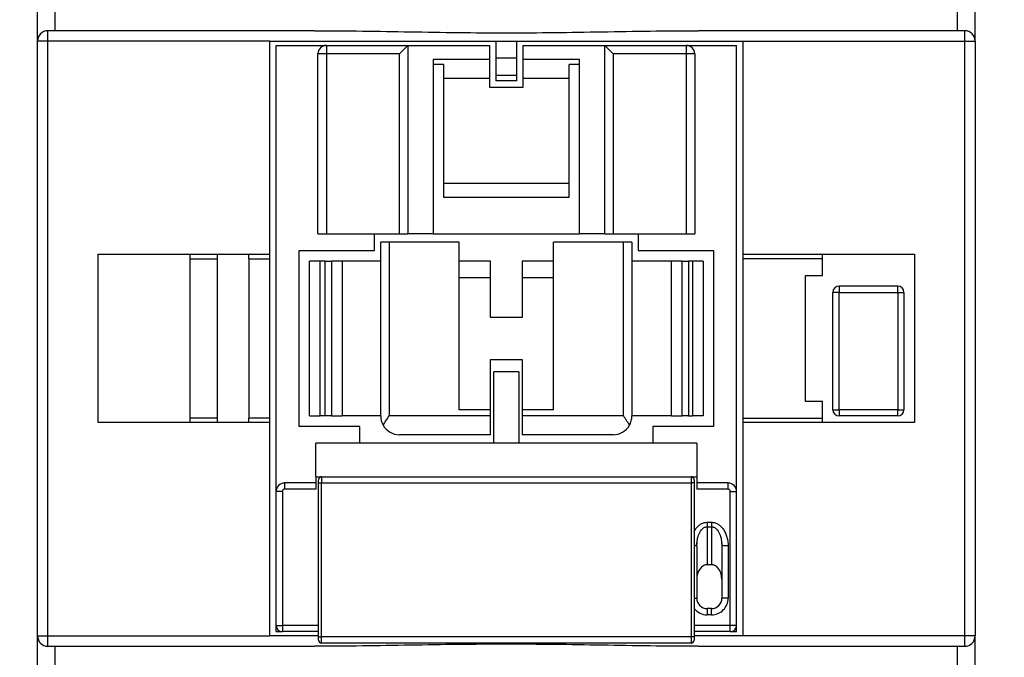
# Model space of a CAD drawing. Header units: inches. Extents: x 0.5 to 21.5, y 0.5 to 16.5.
# Tile 9 of 20: x 17.5 to 19.4, y 7 to 8.2. Entities that reach past the tile are written whole.
import ezdxf

# ---------------------------------------------------------------- set-up
doc = ezdxf.new("R2010")
doc.units = ezdxf.units.IN
doc.header["$LTSCALE"] = 2
doc.header["$MEASUREMENT"] = 0
doc.layers.add('DIMENSIONS', color=140, linetype='Continuous', lineweight=25)
doc.styles.add('SLDTEXTSTYLE0', font='TXT', dxfattribs={"width": 0.7})
doc.dimstyles.new('SLDDIMSTYLE0', dxfattribs={"dimtxt": 0.169922, "dimasz": 0.26, "dimexe": 0, "dimexo": 0.0625, "dimgap": 0.04248, "dimtad": 0, "dimtih": 1, "dimtoh": 1, "dimrnd": 1e-09, "dimzin": 12, "dimdsep": 46, "dimtxsty": 'SLDTEXTSTYLE0', "dimsah": 1, "dimcen": 0.09, "dimadec": 0, "dimazin": 3, "dimtfac": 1, "dimtofl": 0, "dimtmove": 0, "dimatfit": 3, "dimfxl": 0, "dimfrac": 2, "dimtolj": 1, "dimtzin": 12, "dimarcsym": 0})

# ---------------------------------------------------------------- blocks, each defined once
blk = doc.blocks.new('_D_7')
at = {"layer": 'DIMENSIONS'}
for p, q in [((17.4643, 8.9854), (16.07, 8.9854)), ((16.32, 8.9854), (16.32, 7.8848)), ((16.0676, 7.5767), (16.0105, 7.5767)), ((16.0105, 7.5767), (16.0105, 7.3066)), ((16.5725, 7.5767), (16.6295, 7.5767)), ((16.6295, 7.5767), (16.6295, 7.3066)), ((16.0105, 7.3066), (16.0676, 7.3066)), ((16.6295, 7.3066), (16.5725, 7.3066)), ((16.32, 6.1587), (16.32, 7.2686)), ((17.4643, 6.1587), (16.07, 6.1587))]:
    blk.add_line(p, q, dxfattribs=at)
for points in [[(16.32, 8.9854), (16.28, 8.7254), (16.36, 8.7254)], [(16.32, 6.1587), (16.36, 6.4187), (16.28, 6.4187)]]:
    blk.add_solid(points, dxfattribs=at)
at = {"layer": 'DIMENSIONS', "char_height": 0.16667, "attachment_point": 1, "style": 'SLDTEXTSTYLE0'}
for s, insert in [('2.83', (16.0676, 7.8296)), ('71.8', (16.0676, 7.5215))]:
    blk.add_mtext(s, dxfattribs=dict(at, insert=insert))
blk = doc.blocks.new('_D_8')
at = {"layer": 'DIMENSIONS'}
for p, q in [((19.2115, 9.0878), (20.3493, 9.0878)), ((20.0993, 9.0878), (20.0993, 7.7754)), ((19.8469, 7.4673), (19.7898, 7.4673)), ((19.7898, 7.4673), (19.7898, 7.1973)), ((20.3518, 7.4673), (20.4089, 7.4673)), ((20.4089, 7.4673), (20.4089, 7.1973)), ((19.7898, 7.1973), (19.8469, 7.1973)), ((20.4089, 7.1973), (20.3518, 7.1973)), ((20.0993, 6.0563), (20.0993, 7.1592)), ((17.8414, 6.0563), (20.3493, 6.0563))]:
    blk.add_line(p, q, dxfattribs=at)
for points in [[(20.0993, 9.0878), (20.0593, 8.8278), (20.1393, 8.8278)], [(20.0993, 6.0563), (20.1393, 6.3163), (20.0593, 6.3163)]]:
    blk.add_solid(points, dxfattribs=at)
at = {"layer": 'DIMENSIONS', "char_height": 0.16667, "attachment_point": 1, "style": 'SLDTEXTSTYLE0'}
for s, insert in [('3.03', (19.8469, 7.7202)), ('77.0', (19.8469, 7.4121))]:
    blk.add_mtext(s, dxfattribs=dict(at, insert=insert))

msp = doc.modelspace()

# ---------------------------------------------------------------- linework, layer by layer
for p, q in [((17.5446, 8.1311), (17.5446, 8.2335)), ((17.5779, 8.1508), (17.5779, 8.2335)), ((19.275, 8.1508), (19.275, 8.2335)), ((19.3084, 8.1311), (19.3084, 8.2335)), ((18.0655, 8.1508), (17.5643, 8.1508)), ((19.2887, 8.1508), (18.7875, 8.1508)), ((17.5643, 8.1311), (17.5446, 8.1311)), ((17.5446, 7.013), (17.5446, 8.1311)), ((17.9816, 8.1311), (17.5643, 8.1311)), ((17.5643, 7.013), (17.5643, 8.1311)), ((17.9816, 8.1311), (18.4068, 8.1311)), ((17.9816, 7.7307), (17.9816, 8.1311)), ((17.9934, 7.2846), (17.9934, 8.1232)), ((17.9934, 8.1232), (18.0879, 8.1232)), ((18.0879, 8.1232), (18.0879, 8.1075)), ((18.0879, 8.1232), (18.2414, 8.1232)), ((18.2257, 8.1075), (18.2414, 8.1232)), ((18.2414, 8.1232), (18.2414, 7.7689)), ((18.2414, 8.1232), (18.395, 8.1232)), ((18.395, 8.1232), (18.395, 8.0968)), ((18.4068, 8.1311), (18.4068, 8.0996)), ((18.4068, 8.1311), (18.4462, 8.1311)), ((18.4462, 8.0996), (18.4462, 8.1311)), ((18.4462, 8.1311), (18.8714, 8.1311)), ((18.458, 8.0968), (18.458, 8.1232)), ((18.458, 8.1232), (18.6115, 8.1232)), ((18.6115, 8.1232), (18.7651, 8.1232)), ((18.6115, 8.1232), (18.6273, 8.1075)), ((18.6115, 7.7689), (18.6115, 8.1232)), ((18.7651, 8.1075), (18.7651, 8.1232)), ((18.7651, 8.1232), (18.8595, 8.1232)), ((18.8595, 7.2846), (18.8595, 8.1232)), ((18.8714, 8.1311), (19.2887, 8.1311)), ((18.8714, 8.1311), (18.8714, 7.7307)), ((19.2887, 7.013), (19.2887, 8.1311)), ((19.2887, 8.1311), (19.3084, 8.1311)), ((19.3084, 8.1311), (19.3084, 7.013)), ((18.0721, 7.7689), (18.0721, 8.1075)), ((18.0879, 8.1075), (18.0721, 8.1075)), ((18.0879, 8.1075), (18.0879, 7.7689)), ((18.2257, 8.1075), (18.0879, 8.1075)), ((18.2257, 7.7689), (18.2257, 8.1075)), ((18.395, 8.0968), (18.2887, 8.0968)), ((18.2887, 8.0968), (18.2887, 7.7689)), ((18.395, 8.0968), (18.395, 8.061)), ((18.4068, 8.0996), (18.4462, 8.0996)), ((18.4068, 8.0996), (18.4068, 8.0665)), ((18.4462, 8.0665), (18.4462, 8.0996)), ((18.5643, 8.0968), (18.458, 8.0968)), ((18.458, 8.061), (18.458, 8.0968)), ((18.5643, 7.7689), (18.5643, 8.0968)), ((18.7651, 8.1075), (18.6273, 8.1075)), ((18.6273, 8.1075), (18.6273, 7.7689)), ((18.7651, 7.7689), (18.7651, 8.1075)), ((18.7808, 8.1075), (18.7651, 8.1075)), ((18.7808, 8.1075), (18.7808, 7.7689)), ((18.3084, 8.0872), (18.2887, 8.0872)), ((18.3084, 8.0872), (18.3084, 7.838)), ((18.5643, 8.0872), (18.5446, 8.0872)), ((18.5446, 7.838), (18.5446, 8.0872)), ((18.395, 8.061), (18.3084, 8.061)), ((18.395, 8.061), (18.395, 8.0445)), ((18.4462, 8.0665), (18.4068, 8.0665)), ((18.4068, 8.0665), (18.4068, 8.0563)), ((18.4462, 8.0563), (18.4462, 8.0665)), ((18.5446, 8.061), (18.458, 8.061)), ((18.458, 8.0445), (18.458, 8.061)), ((18.395, 8.0445), (18.458, 8.0445)), ((18.4462, 8.0563), (18.4068, 8.0563)), ((18.3084, 7.8642), (18.5446, 7.8642)), ((18.3084, 7.838), (18.5446, 7.838)), ((18.0721, 7.7689), (18.0879, 7.7689)), ((18.0879, 7.7689), (18.2257, 7.7689)), ((18.1784, 7.7374), (18.1784, 7.7689)), ((18.2257, 7.7689), (18.2414, 7.7689)), ((18.2887, 7.7689), (18.2414, 7.7689)), ((18.2887, 7.7689), (18.5643, 7.7689)), ((18.6115, 7.7689), (18.5643, 7.7689)), ((18.6115, 7.7689), (18.6273, 7.7689)), ((18.6273, 7.7689), (18.7651, 7.7689)), ((18.6745, 7.7689), (18.6745, 7.7374)), ((18.7651, 7.7689), (18.7808, 7.7689)), ((18.1902, 7.4264), (18.1902, 7.7531)), ((18.206, 7.7531), (18.1902, 7.7531)), ((18.206, 7.7531), (18.206, 7.4264)), ((18.3379, 7.7531), (18.206, 7.7531)), ((18.3379, 7.4382), (18.3379, 7.7531)), ((18.5151, 7.4382), (18.5151, 7.7531)), ((18.6469, 7.7531), (18.5151, 7.7531)), ((18.6469, 7.4264), (18.6469, 7.7531)), ((18.6627, 7.7531), (18.6469, 7.7531)), ((18.6627, 7.7531), (18.6627, 7.4264)), ((17.6588, 7.4138), (17.6588, 7.7307)), ((17.6588, 7.7307), (17.9816, 7.7307)), ((17.832, 7.722), (17.832, 7.7307)), ((17.8832, 7.722), (17.8832, 7.7307)), ((17.9422, 7.722), (17.9422, 7.7307)), ((17.9816, 7.722), (17.9816, 7.7307)), ((18.0367, 7.4067), (18.0367, 7.7374)), ((18.0367, 7.7374), (18.1784, 7.7374)), ((18.6745, 7.7374), (18.8162, 7.7374)), ((18.8162, 7.7374), (18.8162, 7.4067)), ((18.8714, 7.7307), (19.1942, 7.7307)), ((18.8714, 7.7307), (18.8714, 7.722)), ((19.021, 7.722), (19.021, 7.7307)), ((19.1942, 7.7307), (19.1942, 7.4138)), ((17.832, 7.722), (17.8832, 7.722)), ((17.832, 7.422), (17.832, 7.722)), ((17.8832, 7.422), (17.8832, 7.722)), ((17.9422, 7.722), (17.9816, 7.722)), ((17.9422, 7.722), (17.9422, 7.422)), ((17.9816, 7.422), (17.9816, 7.722)), ((18.0564, 7.4264), (18.0564, 7.7177)), ((18.0761, 7.7177), (18.0564, 7.7177)), ((18.0761, 7.4264), (18.0761, 7.7177)), ((18.0859, 7.7177), (18.0761, 7.7177)), ((18.0859, 7.4264), (18.0859, 7.7177)), ((18.0859, 7.7177), (18.0977, 7.7177)), ((18.0977, 7.7177), (18.0977, 7.4264)), ((18.1174, 7.7177), (18.0977, 7.7177)), ((18.1174, 7.7177), (18.1174, 7.4264)), ((18.1902, 7.7177), (18.1174, 7.7177)), ((18.3969, 7.7177), (18.3379, 7.7177)), ((18.3969, 7.6862), (18.3969, 7.7177)), ((18.5151, 7.7177), (18.456, 7.7177)), ((18.456, 7.7177), (18.456, 7.6862)), ((18.7375, 7.7177), (18.6627, 7.7177)), ((18.7375, 7.4264), (18.7375, 7.7177)), ((18.7572, 7.7177), (18.7375, 7.7177)), ((18.7572, 7.4264), (18.7572, 7.7177)), ((18.7572, 7.7177), (18.769, 7.7177)), ((18.769, 7.7177), (18.769, 7.4264)), ((18.7769, 7.7177), (18.769, 7.7177)), ((18.7769, 7.7177), (18.7769, 7.4264)), ((18.7965, 7.7177), (18.7769, 7.7177)), ((18.7965, 7.7177), (18.7965, 7.4264)), ((19.021, 7.722), (18.8714, 7.722)), ((18.8714, 7.722), (18.8714, 7.422)), ((19.021, 7.6902), (19.021, 7.722)), ((18.9895, 7.6902), (19.021, 7.6902)), ((18.9895, 7.4539), (18.9895, 7.6902)), ((18.3969, 7.6862), (18.3379, 7.6862)), ((18.3969, 7.6114), (18.3969, 7.6862)), ((18.456, 7.6862), (18.456, 7.6114)), ((18.5151, 7.6862), (18.456, 7.6862)), ((19.0525, 7.6705), (19.0525, 7.6587)), ((19.1627, 7.6705), (19.0525, 7.6705)), ((19.1627, 7.6587), (19.1627, 7.6705)), ((19.0525, 7.6587), (19.0406, 7.6587)), ((19.0406, 7.4382), (19.0406, 7.6587)), ((19.0525, 7.4382), (19.0525, 7.6587)), ((19.0525, 7.6587), (19.1627, 7.6587)), ((19.1627, 7.6587), (19.1627, 7.4382)), ((19.1627, 7.6587), (19.1745, 7.6587)), ((19.1745, 7.6587), (19.1745, 7.4382)), ((18.456, 7.6114), (18.3969, 7.6114)), ((18.3969, 7.5327), (18.456, 7.5327)), ((18.3969, 7.4382), (18.3969, 7.5327)), ((18.456, 7.5327), (18.456, 7.4382)), ((18.4028, 7.3752), (18.4028, 7.5091)), ((18.4501, 7.5091), (18.4028, 7.5091)), ((18.4501, 7.5091), (18.4501, 7.3752)), ((19.021, 7.4539), (18.9895, 7.4539)), ((19.021, 7.422), (19.021, 7.4539)), ((18.3969, 7.4382), (18.3379, 7.4382)), ((18.3969, 7.4264), (18.3969, 7.4382)), ((18.456, 7.4382), (18.456, 7.4264)), ((18.5151, 7.4382), (18.456, 7.4382)), ((19.0406, 7.4382), (19.0525, 7.4382)), ((19.0525, 7.4382), (19.0525, 7.4264)), ((19.1627, 7.4382), (19.0525, 7.4382)), ((19.1627, 7.4382), (19.1745, 7.4382)), ((19.1627, 7.4264), (19.1627, 7.4382)), ((17.9816, 7.4138), (17.6588, 7.4138)), ((17.8832, 7.422), (17.832, 7.422)), ((17.832, 7.4138), (17.832, 7.422)), ((17.8832, 7.4138), (17.8832, 7.422)), ((17.9816, 7.422), (17.9422, 7.422)), ((17.9422, 7.4138), (17.9422, 7.422)), ((17.9816, 7.4138), (17.9816, 7.422)), ((17.9816, 7.013), (17.9816, 7.4138)), ((18.0564, 7.4264), (18.0761, 7.4264)), ((18.0859, 7.4264), (18.0761, 7.4264)), ((18.0977, 7.4264), (18.0859, 7.4264)), ((18.0977, 7.4264), (18.1174, 7.4264)), ((18.1902, 7.4264), (18.1174, 7.4264)), ((18.3969, 7.4264), (18.206, 7.4264)), ((18.3969, 7.3909), (18.3969, 7.4264)), ((18.6469, 7.4264), (18.456, 7.4264)), ((18.456, 7.4264), (18.456, 7.3909)), ((18.7375, 7.4264), (18.6627, 7.4264)), ((18.7375, 7.4264), (18.7572, 7.4264)), ((18.769, 7.4264), (18.7572, 7.4264)), ((18.769, 7.4264), (18.7769, 7.4264)), ((18.7965, 7.4264), (18.7769, 7.4264)), ((18.8714, 7.422), (19.021, 7.422)), ((18.8714, 7.422), (18.8714, 7.4138)), ((19.1942, 7.4138), (18.8714, 7.4138)), ((18.8714, 7.4138), (18.8714, 7.013)), ((19.021, 7.4138), (19.021, 7.422)), ((19.1627, 7.4264), (19.0525, 7.4264)), ((18.1509, 7.4067), (18.0367, 7.4067)), ((18.1509, 7.3752), (18.1509, 7.4067)), ((18.3969, 7.3909), (18.2257, 7.3909)), ((18.6273, 7.3909), (18.456, 7.3909)), ((18.8162, 7.4067), (18.7021, 7.4067)), ((18.7021, 7.4067), (18.7021, 7.3752)), ((18.0682, 7.3122), (18.0682, 7.3752)), ((18.7847, 7.3752), (18.0682, 7.3752)), ((18.7847, 7.3752), (18.7847, 7.3122)), ((18.0091, 7.3004), (18.0091, 7.2886)), ((18.0682, 7.3004), (18.0091, 7.3004)), ((18.0682, 7.3122), (18.7847, 7.3122)), ((18.0682, 7.3122), (18.0682, 7.2886)), ((18.0731, 7.3004), (18.079, 7.3004)), ((18.0731, 7.011), (18.0731, 7.3004)), ((18.079, 7.3122), (18.079, 7.3004)), ((18.079, 7.011), (18.079, 7.3004)), ((18.079, 7.3004), (18.7739, 7.3004)), ((18.7739, 7.3122), (18.7739, 7.3004)), ((18.7798, 7.3004), (18.7739, 7.3004)), ((18.7739, 7.3004), (18.7739, 7.011)), ((18.7798, 7.3004), (18.7798, 7.011)), ((18.7847, 7.3122), (18.7847, 7.2886)), ((18.8438, 7.3004), (18.7847, 7.3004)), ((18.8438, 7.2886), (18.8438, 7.3004)), ((18.0052, 7.2846), (17.9934, 7.2846)), ((17.9934, 7.0327), (17.9934, 7.2846)), ((18.0052, 7.2846), (18.0052, 7.0327)), ((18.0682, 7.2886), (18.0091, 7.2886)), ((18.8438, 7.2886), (18.7847, 7.2886)), ((18.8477, 7.0327), (18.8477, 7.2846)), ((18.8477, 7.2846), (18.8595, 7.2846)), ((18.8595, 7.0327), (18.8595, 7.2846)), ((18.8044, 7.2265), (18.8123, 7.2265)), ((18.8044, 7.2182), (18.8044, 7.1468)), ((18.8044, 7.2182), (18.8123, 7.2182)), ((18.8123, 7.2182), (18.8123, 7.1468)), ((18.7845, 7.182), (18.785, 7.1882)), ((18.7847, 7.182), (18.7853, 7.1879)), ((18.8315, 7.1877), (18.832, 7.182)), ((18.8317, 7.188), (18.8322, 7.1817)), ((18.7847, 7.182), (18.7844, 7.182)), ((18.7847, 7.182), (18.7847, 7.0839)), ((18.8324, 7.182), (18.832, 7.182)), ((18.832, 7.182), (18.832, 7.0839)), ((18.8438, 7.182), (18.8438, 7.0839)), ((18.8123, 7.1468), (18.8044, 7.1468)), ((18.7798, 7.0839), (18.7847, 7.0839)), ((18.8438, 7.0839), (18.832, 7.0839)), ((18.8044, 7.0642), (18.8044, 7.0524)), ((18.8123, 7.0642), (18.8044, 7.0642)), ((18.8123, 7.0524), (18.8123, 7.0642)), ((18.8123, 7.0524), (18.8044, 7.0524)), ((17.9934, 7.0327), (18.0052, 7.0327)), ((17.9934, 7.0209), (17.9934, 7.0327)), ((17.9934, 7.0209), (18.0052, 7.0209)), ((18.0052, 7.0327), (18.0052, 7.0209)), ((18.0731, 7.0327), (18.0052, 7.0327)), ((18.0731, 7.0209), (18.0052, 7.0209)), ((18.8477, 7.0327), (18.7798, 7.0327)), ((18.8477, 7.0209), (18.7798, 7.0209)), ((18.8595, 7.0327), (18.8477, 7.0327)), ((18.8477, 7.0209), (18.8477, 7.0327)), ((18.8477, 7.0209), (18.8595, 7.0209)), ((18.8595, 7.0209), (18.8595, 7.0327)), ((17.5446, 7.013), (17.5643, 7.013)), ((17.5446, 6.9106), (17.5446, 7.013)), ((17.5643, 6.9991), (17.5643, 7.013)), ((17.5643, 7.013), (17.9816, 7.013)), ((18.0731, 7.013), (17.9816, 7.013)), ((18.0731, 7.011), (18.079, 7.011)), ((18.079, 6.9992), (18.079, 7.011)), ((18.7739, 7.011), (18.079, 7.011)), ((18.7739, 7.011), (18.7739, 6.9992)), ((18.7798, 7.011), (18.7739, 7.011)), ((18.8714, 7.013), (18.7798, 7.013)), ((19.2887, 7.013), (18.8714, 7.013)), ((19.2887, 6.9933), (19.2887, 7.013)), ((19.3084, 7.013), (19.2887, 7.013)), ((19.3084, 6.9106), (19.3084, 7.013)), ((17.5643, 6.9933), (17.5643, 6.9991)), ((17.5643, 6.9933), (18.0655, 6.9933)), ((17.5779, 6.9106), (17.5779, 6.9933)), ((18.7739, 6.9992), (18.079, 6.9992)), ((18.7875, 6.9933), (19.2887, 6.9933)), ((19.275, 6.9106), (19.275, 6.9933))]:
    msp.add_line(p, q)
at = {"flags": 128}
for points in [[(17.5643, 8.1311), (17.5643, 8.1349), (17.5643, 8.1386), (17.5643, 8.142), (17.5643, 8.145), (17.5643, 8.1475), (17.5643, 8.1493), (17.5643, 8.1504), (17.5643, 8.1508)], [(19.2887, 8.1311), (19.2887, 8.1349), (19.2887, 8.1386), (19.2887, 8.142), (19.2887, 8.145), (19.2887, 8.1475), (19.2887, 8.1493), (19.2887, 8.1504), (19.2887, 8.1508)]]:
    msp.add_lwpolyline(points, dxfattribs=at)
for centre, radius, start, end in [((17.5643, 8.1311), 0.0197, 89.9999, 180), ((19.2887, 8.1311), 0.0197, 0, 90.0004), ((18.0879, 8.1075), 0.0157, 90, 180), ((18.7651, 8.1075), 0.0157, 0, 90), ((19.0525, 7.6587), 0.0118, 90, 180), ((19.1627, 7.6587), 0.0118, 0, 90), ((19.0525, 7.4382), 0.0118, 180, 270), ((19.1627, 7.4382), 0.0118, 270, 360), ((18.2257, 7.4264), 0.0354, 209.5617, 270), ((18.6273, 7.4264), 0.0354, 270, 330.4383), ((18.0091, 7.2846), 0.0157, 90, 180), ((18.079, 7.3063), 0.00591, 90, 180), ((18.7739, 7.3063), 0.00591, 0, 90), ((18.8438, 7.2846), 0.0157, 0, 90), ((18.8044, 7.0839), 0.0197, 180, 270), ((18.8123, 7.0839), 0.0197, 270, 360), ((18.8044, 7.0839), 0.0315, 218.6248, 270), ((18.0052, 7.0327), 0.0118, 180, 270), ((18.8477, 7.0327), 0.0118, 270, 0), ((17.5643, 7.013), 0.0197, 180, 270), ((18.079, 7.0051), 0.00591, 180, 270), ((18.7739, 7.0051), 0.00591, 270, 0), ((19.2887, 7.013), 0.0197, 270, 0)]:
    msp.add_arc(centre, radius, start, end)
for centre, major_axis, start_param, end_param in [((18.8044, 7.119), (0, -0.0278), 3.141593, 4.712389), ((18.8123, 7.119), (0, 0.0278), 4.712389, 6.283185)]:
    msp.add_ellipse(centre, major_axis=major_axis, ratio=0.707107, start_param=start_param, end_param=end_param)
for points, knots in [([(18.0655, 8.1508), (18.1256, 8.1508), (18.1857, 8.1497), (18.3061, 8.1477), (18.3663, 8.1468), (18.4867, 8.1468), (18.5469, 8.1477), (18.6672, 8.1497), (18.7274, 8.1508), (18.7875, 8.1508)], [0, 0, 0, 0, 0.25, 0.25, 0.5, 0.5, 0.75, 0.75, 1, 1, 1, 1]), ([(18.1949, 7.4089), (18.1965, 7.4117), (18.1982, 7.4146), (18.202, 7.4204), (18.204, 7.4234), (18.206, 7.4264)], [0, 0, 0, 0, 0.5, 0.5, 1, 1, 1, 1]), ([(18.6581, 7.4089), (18.6597, 7.4117), (18.6608, 7.4146), (18.6623, 7.4204), (18.6627, 7.4234), (18.6627, 7.4264)], [0, 0, 0, 0, 0.5, 0.5, 1, 1, 1, 1]), ([(18.0731, 7.3004), (18.0731, 7.3009), (18.0731, 7.3019), (18.0731, 7.3034), (18.0731, 7.3048), (18.0731, 7.3061), (18.0731, 7.3062), (18.0731, 7.3063)], [0, 0, 0, 0, 0.168224, 0.331134, 0.500763, 0.749586, 1, 1, 1, 1]), ([(18.7798, 7.3063), (18.7798, 7.3063), (18.7798, 7.3062), (18.7798, 7.3056), (18.7798, 7.3045), (18.7798, 7.3027), (18.7798, 7.3012), (18.7798, 7.3004)], [0, 0, 0, 0, 0.168224, 0.331133, 0.500763, 0.749586, 1, 1, 1, 1]), ([(18.0091, 7.2886), (18.0088, 7.2886), (18.0081, 7.2885), (18.0072, 7.2881), (18.0062, 7.2874), (18.0054, 7.2862), (18.0053, 7.2852), (18.0052, 7.2846)], [0, 0, 0, 0, 0.166275, 0.329195, 0.500399, 0.747481, 1, 1, 1, 1]), ([(18.8477, 7.2846), (18.8477, 7.285), (18.8477, 7.2857), (18.8472, 7.2866), (18.8465, 7.2876), (18.8454, 7.2884), (18.8443, 7.2885), (18.8438, 7.2886)], [0, 0, 0, 0, 0.166271, 0.329189, 0.500396, 0.747476, 1, 1, 1, 1]), ([(18.7798, 7.2084), (18.7808, 7.2106), (18.7827, 7.2149), (18.7876, 7.2199), (18.7929, 7.2237), (18.7986, 7.2261), (18.8025, 7.2264), (18.8044, 7.2265)], [0, 0, 0, 0, 0.218717, 0.435776, 0.639538, 0.822866, 1, 1, 1, 1]), ([(18.8123, 7.2265), (18.8132, 7.2265), (18.8152, 7.2264), (18.818, 7.2259), (18.8208, 7.225), (18.8246, 7.2232), (18.8292, 7.22), (18.834, 7.2147), (18.8381, 7.2081), (18.8412, 7.2003), (18.8434, 7.1915), (18.8437, 7.1852), (18.8438, 7.182)], [0, 0, 0, 0, 0.047494, 0.0952136, 0.1439298, 0.194368, 0.3033667, 0.4208777, 0.5492872, 0.6859064, 0.8409251, 1, 1, 1, 1]), ([(18.7853, 7.1879), (18.7854, 7.1899), (18.7858, 7.1958), (18.7887, 7.2049), (18.7936, 7.2132), (18.7988, 7.2169), (18.8021, 7.218), (18.8036, 7.2181), (18.8044, 7.2182)], [0, 0, 0, 0, 0.156831, 0.458639, 0.743291, 0.880057, 0.941337, 1, 1, 1, 1]), ([(18.8123, 7.2182), (18.8131, 7.2181), (18.8147, 7.218), (18.8179, 7.2169), (18.8231, 7.2132), (18.828, 7.2049), (18.831, 7.1957), (18.8313, 7.1898), (18.8315, 7.1877)], [0, 0, 0, 0, 0.058427, 0.11947, 0.255728, 0.539294, 0.839951, 1, 1, 1, 1]), ([(18.7844, 7.182), (18.7842, 7.182), (18.7839, 7.182), (18.7821, 7.182), (18.7803, 7.182), (18.7798, 7.182)], [0, 0, 0, 0, 0.292131, 0.804516, 1, 1, 1, 1]), ([(18.8438, 7.182), (18.8422, 7.182), (18.8391, 7.182), (18.8353, 7.182), (18.8328, 7.182), (18.8325, 7.182), (18.8324, 7.182)], [0, 0, 0, 0, 0.280954, 0.561908, 0.842862, 1, 1, 1, 1]), ([(18.8123, 7.0524), (18.8205, 7.0524), (18.8287, 7.0558), (18.8404, 7.0674), (18.8438, 7.0756), (18.8438, 7.0839)], [0, 0, 0, 0, 0.5, 0.5, 1, 1, 1, 1]), ([(18.0731, 7.0051), (18.0731, 7.0052), (18.0731, 7.0052), (18.0731, 7.0058), (18.0731, 7.0069), (18.0731, 7.0087), (18.0731, 7.0102), (18.0731, 7.011)], [0, 0, 0, 0, 0.1682241, 0.3311336, 0.500763, 0.7495863, 1, 1, 1, 1]), ([(18.7798, 7.011), (18.7798, 7.0105), (18.7798, 7.0095), (18.7798, 7.008), (18.7798, 7.0066), (18.7798, 7.0053), (18.7798, 7.0052), (18.7798, 7.0051)], [0, 0, 0, 0, 0.168224, 0.331134, 0.500763, 0.749586, 1, 1, 1, 1]), ([(18.7875, 6.9933), (18.7274, 6.9933), (18.6672, 6.9944), (18.5469, 6.9964), (18.4866, 6.9972), (18.3662, 6.9972), (18.306, 6.9964), (18.1857, 6.9944), (18.1256, 6.9933), (18.0655, 6.9933)], [0, 0, 0, 0, 0.25, 0.25, 0.5, 0.5, 0.75, 0.75, 1, 1, 1, 1])]:
    msp.add_open_spline(points, degree=3, knots=knots)
for points in [[(18.1902, 7.4264), (18.1902, 7.4205), (18.1917, 7.4145), (18.1949, 7.4089)], [(18.6469, 7.4264), (18.6509, 7.4205), (18.6549, 7.4145), (18.6581, 7.4089)], [(18.8044, 7.2265), (18.8044, 7.2235), (18.8044, 7.2204), (18.8044, 7.2182)], [(18.8123, 7.2265), (18.8123, 7.2233), (18.8123, 7.2202), (18.8123, 7.2182)]]:
    msp.add_open_spline(points, degree=3)

# ---------------------------------------------------------------- dimensions: what is measured, and where the dimension line sits
at = {"layer": 'DIMENSIONS'}
for base, p1, p2, picture, middle in [((20.0993, 9.0878), (17.7414, 6.0563), (19.1115, 9.0878), '_D_8', (20.0993, 7.4673)), ((16.32, 8.9854), (17.5643, 6.1587), (17.5643, 8.9854), '_D_7', (16.32, 7.5767))]:
    dim = msp.add_linear_dim(base=base, p1=p1, p2=p2, angle=90, dimstyle='SLDDIMSTYLE0', dxfattribs=at)
    dim.commit()
    dim.dimension.update_dxf_attribs({"geometry": picture, "text_midpoint": middle, "dimtype": 160})

doc.saveas('drawing.dxf')
